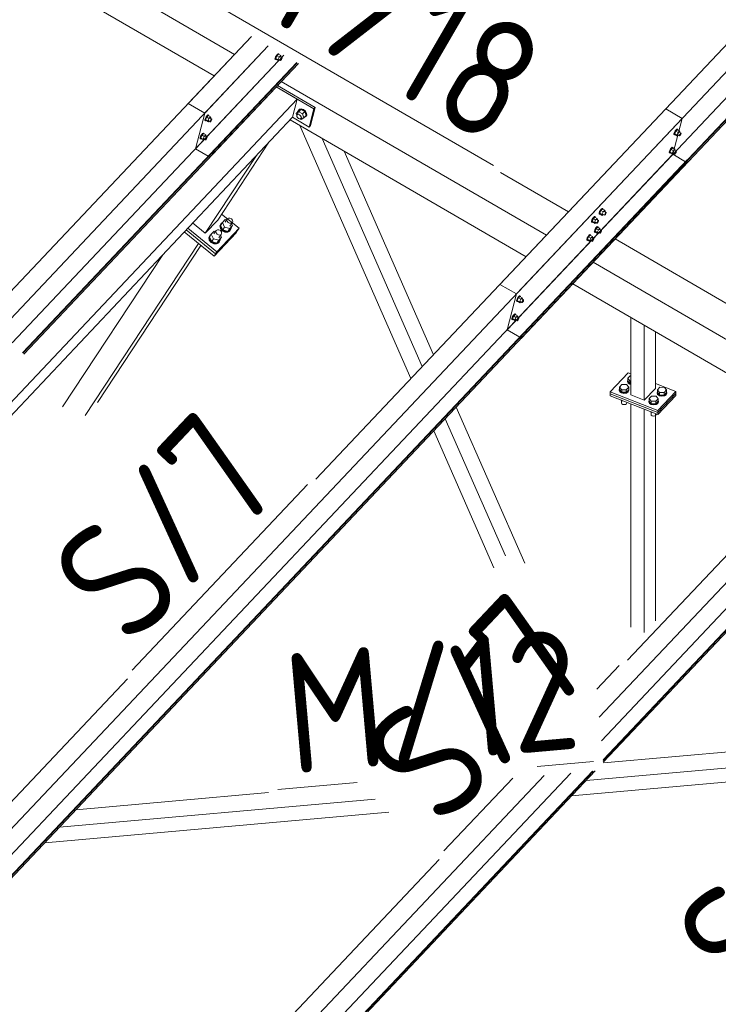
# Model space of a CAD drawing. Header units: millimetres. Extents: x -681 to 506, y -45 to 794.
# Tile 69 of 256: x -415 to -385, y 296 to 337. Entities that reach past the tile are written whole.
import ezdxf

# ---------------------------------------------------------------- set-up
doc = ezdxf.new("R2010")
doc.units = ezdxf.units.MM
doc.header["$LTSCALE"] = 0.6
doc.linetypes.add('XKITLINE00', pattern=[0])
for name, color, linetype, lineweight in [('Bolt', 7, 'Continuous', 0), ('Part', 2, 'Continuous', 0), ('PartMark', 3, 'Continuous', 0)]:
    doc.layers.add(name, color=color, linetype=linetype, lineweight=lineweight)
doc.styles.add('ISOCPEUR', font='ISOCPEUR.TTF')

msp = doc.modelspace()

# ---------------------------------------------------------------- linework, layer by layer
at = {"layer": 'Bolt', "color": 3, "linetype": 'XKITLINE00', "lineweight": 0}
for p, q in [((-403.917, 335.916), (-403.938, 335.861)), ((-403.883, 335.976), (-403.917, 335.916)), ((-403.915, 335.848), (-403.894, 335.903)), ((-403.859, 335.959), (-403.909, 335.854)), ((-403.894, 335.903), (-403.86, 335.963)), ((-403.845, 336.025), (-403.883, 335.976)), ((-403.86, 335.963), (-403.822, 336.012)), ((-403.796, 336.026), (-403.859, 335.959)), ((-403.766, 335.905), (-403.859, 335.959)), ((-403.814, 336.05), (-403.845, 336.025)), ((-403.822, 336.012), (-403.791, 336.036)), ((-403.816, 335.8), (-403.766, 335.905)), ((-403.797, 336.043), (-403.814, 336.05)), ((-403.797, 336.043), (-403.774, 336.03)), ((-403.796, 336.026), (-403.703, 335.972)), ((-403.791, 336.036), (-403.774, 336.03)), ((-403.774, 336.03), (-403.775, 336.014)), ((-403.703, 335.972), (-403.766, 335.905)), ((-403.717, 335.921), (-403.643, 335.878)), ((-403.69, 335.934), (-403.703, 335.972)), ((-403.7, 335.912), (-403.69, 335.934)), ((-403.941, 335.826), (-403.938, 335.861)), ((-403.941, 335.826), (-403.918, 335.812)), ((-403.918, 335.812), (-403.915, 335.848)), ((-403.901, 335.806), (-403.918, 335.812)), ((-403.816, 335.8), (-403.909, 335.854)), ((-403.909, 335.854), (-403.896, 335.816)), ((-403.892, 335.813), (-403.901, 335.806)), ((-403.896, 335.816), (-403.803, 335.762)), ((-403.816, 335.8), (-403.803, 335.762)), ((-403.803, 335.762), (-403.767, 335.8)), ((-403.789, 335.813), (-403.715, 335.769)), ((-403.715, 335.769), (-403.713, 335.787)), ((-403.706, 335.766), (-403.715, 335.769)), ((-403.713, 335.787), (-403.703, 335.815)), ((-403.691, 335.779), (-403.706, 335.766)), ((-403.703, 335.815), (-403.686, 335.845)), ((-403.672, 335.803), (-403.691, 335.779)), ((-403.686, 335.845), (-403.667, 335.869)), ((-403.655, 335.833), (-403.672, 335.803)), ((-403.667, 335.869), (-403.651, 335.881)), ((-403.644, 335.861), (-403.655, 335.833)), ((-403.651, 335.881), (-403.643, 335.878)), ((-403.643, 335.878), (-403.644, 335.861)), ((-406.775, 333.468), (-406.813, 333.419)), ((-406.79, 333.406), (-406.752, 333.455)), ((-406.725, 333.469), (-406.788, 333.402)), ((-406.744, 333.493), (-406.775, 333.468)), ((-406.752, 333.455), (-406.72, 333.479)), ((-406.727, 333.486), (-406.744, 333.493)), ((-406.727, 333.486), (-406.704, 333.473)), ((-406.725, 333.469), (-406.632, 333.415)), ((-406.72, 333.479), (-406.704, 333.473)), ((-406.704, 333.473), (-406.705, 333.458)), ((-403.057, 333.561), (-402.965, 333.659)), ((-403.057, 333.561), (-402.947, 333.628)), ((-403.031, 333.479), (-403.057, 333.561)), ((-403.035, 333.473), (-403.013, 333.504)), ((-403.033, 333.428), (-403.035, 333.473)), ((-403.006, 333.381), (-403.033, 333.428)), ((-403.013, 333.504), (-402.967, 333.552)), ((-403.013, 333.504), (-402.972, 333.511)), ((-402.976, 333.665), (-402.935, 333.722)), ((-402.975, 333.648), (-402.976, 333.665)), ((-402.972, 333.511), (-402.923, 333.495)), ((-402.855, 333.726), (-402.965, 333.659)), ((-402.947, 333.628), (-402.855, 333.726)), ((-402.947, 333.628), (-402.786, 333.535)), ((-402.935, 333.722), (-402.917, 333.74)), ((-402.935, 333.722), (-402.858, 333.737)), ((-402.923, 333.495), (-402.879, 333.458)), ((-402.841, 333.755), (-402.917, 333.74)), ((-402.879, 333.458), (-402.852, 333.41)), ((-402.858, 333.737), (-402.768, 333.705)), ((-402.694, 333.632), (-402.855, 333.726)), ((-402.75, 333.724), (-402.841, 333.755)), ((-402.786, 333.535), (-402.694, 333.632)), ((-402.735, 333.375), (-402.786, 333.535)), ((-402.768, 333.705), (-402.687, 333.637)), ((-402.669, 333.655), (-402.75, 333.724)), ((-402.735, 333.375), (-402.643, 333.472)), ((-402.643, 333.472), (-402.694, 333.632)), ((-402.687, 333.637), (-402.637, 333.549)), ((-402.632, 333.466), (-402.674, 333.409)), ((-402.674, 333.409), (-402.656, 333.428)), ((-402.62, 333.567), (-402.669, 333.655)), ((-402.656, 333.428), (-402.615, 333.484)), ((-402.637, 333.549), (-402.632, 333.466)), ((-402.615, 333.484), (-402.62, 333.567)), ((-406.87, 333.269), (-406.868, 333.304)), ((-406.87, 333.269), (-406.847, 333.255)), ((-406.847, 333.359), (-406.868, 333.304)), ((-406.813, 333.419), (-406.847, 333.359)), ((-406.847, 333.255), (-406.845, 333.291)), ((-406.831, 333.249), (-406.847, 333.255)), ((-406.845, 333.291), (-406.824, 333.346)), ((-406.788, 333.402), (-406.839, 333.297)), ((-406.746, 333.243), (-406.839, 333.297)), ((-406.839, 333.297), (-406.826, 333.259)), ((-406.821, 333.256), (-406.831, 333.249)), ((-406.826, 333.259), (-406.733, 333.205)), ((-406.824, 333.346), (-406.79, 333.406)), ((-406.695, 333.348), (-406.788, 333.402)), ((-406.746, 333.243), (-406.695, 333.348)), ((-406.746, 333.243), (-406.733, 333.205)), ((-406.733, 333.205), (-406.697, 333.243)), ((-406.718, 333.256), (-406.644, 333.213)), ((-406.632, 333.415), (-406.695, 333.348)), ((-406.647, 333.365), (-406.572, 333.321)), ((-406.644, 333.213), (-406.643, 333.23)), ((-406.636, 333.209), (-406.644, 333.213)), ((-406.643, 333.23), (-406.632, 333.258)), ((-406.62, 333.222), (-406.636, 333.209)), ((-406.619, 333.377), (-406.632, 333.415)), ((-406.632, 333.258), (-406.615, 333.288)), ((-406.63, 333.355), (-406.619, 333.377)), ((-406.601, 333.246), (-406.62, 333.222)), ((-406.615, 333.288), (-406.596, 333.312)), ((-406.584, 333.276), (-406.601, 333.246)), ((-406.596, 333.312), (-406.581, 333.325)), ((-406.574, 333.304), (-406.584, 333.276)), ((-406.581, 333.325), (-406.572, 333.321)), ((-406.572, 333.321), (-406.574, 333.304)), ((-402.962, 333.344), (-403.006, 333.381)), ((-402.913, 333.327), (-402.962, 333.344)), ((-402.872, 333.335), (-402.913, 333.327)), ((-402.887, 333.332), (-402.846, 333.308)), ((-402.872, 333.335), (-402.826, 333.383)), ((-402.85, 333.365), (-402.872, 333.335)), ((-402.852, 333.41), (-402.85, 333.365)), ((-402.846, 333.308), (-402.735, 333.375)), ((-402.674, 333.409), (-402.709, 333.403)), ((-407.044, 332.604), (-407.065, 332.549)), ((-407.01, 332.664), (-407.044, 332.604)), ((-406.986, 332.647), (-407.036, 332.542)), ((-407.021, 332.59), (-406.987, 332.65)), ((-406.972, 332.713), (-407.01, 332.664)), ((-406.987, 332.65), (-406.949, 332.699)), ((-406.923, 332.714), (-406.986, 332.647)), ((-406.893, 332.593), (-406.986, 332.647)), ((-406.941, 332.737), (-406.972, 332.713)), ((-406.949, 332.699), (-406.918, 332.724)), ((-406.924, 332.731), (-406.941, 332.737)), ((-406.924, 332.731), (-406.901, 332.717)), ((-406.923, 332.714), (-406.83, 332.66)), ((-406.918, 332.724), (-406.901, 332.717)), ((-406.901, 332.717), (-406.902, 332.702)), ((-406.83, 332.66), (-406.893, 332.593)), ((-406.844, 332.609), (-406.77, 332.566)), ((-406.817, 332.622), (-406.83, 332.66)), ((-406.827, 332.599), (-406.817, 332.622)), ((-387.291, 332.678), (-387.289, 332.714)), ((-387.291, 332.678), (-387.268, 332.665)), ((-387.268, 332.769), (-387.289, 332.714)), ((-387.234, 332.829), (-387.268, 332.769)), ((-387.268, 332.665), (-387.265, 332.7)), ((-387.251, 332.658), (-387.268, 332.665)), ((-387.265, 332.7), (-387.244, 332.755)), ((-387.209, 332.812), (-387.26, 332.706)), ((-387.167, 332.653), (-387.26, 332.706)), ((-387.26, 332.706), (-387.247, 332.668)), ((-387.242, 332.666), (-387.251, 332.658)), ((-387.247, 332.668), (-387.154, 332.614)), ((-387.244, 332.755), (-387.21, 332.815)), ((-387.196, 332.878), (-387.234, 332.829)), ((-387.21, 332.815), (-387.173, 332.864)), ((-387.146, 332.879), (-387.209, 332.812)), ((-387.116, 332.758), (-387.209, 332.812)), ((-387.164, 332.902), (-387.196, 332.878)), ((-387.173, 332.864), (-387.141, 332.889)), ((-387.167, 332.653), (-387.116, 332.758)), ((-387.167, 332.653), (-387.154, 332.614)), ((-387.148, 332.896), (-387.164, 332.902)), ((-387.154, 332.614), (-387.118, 332.653)), ((-387.148, 332.896), (-387.125, 332.882)), ((-387.146, 332.879), (-387.053, 332.825)), ((-387.141, 332.889), (-387.125, 332.882)), ((-387.139, 332.665), (-387.065, 332.622)), ((-387.125, 332.882), (-387.126, 332.867)), ((-387.053, 332.825), (-387.116, 332.758)), ((-387.068, 332.774), (-386.993, 332.731)), ((-387.065, 332.622), (-387.064, 332.64)), ((-387.057, 332.619), (-387.065, 332.622)), ((-387.064, 332.64), (-387.053, 332.667)), ((-387.041, 332.631), (-387.057, 332.619)), ((-387.04, 332.786), (-387.053, 332.825)), ((-387.053, 332.667), (-387.036, 332.697)), ((-387.051, 332.764), (-387.04, 332.786)), ((-387.022, 332.655), (-387.041, 332.631)), ((-387.036, 332.697), (-387.017, 332.722)), ((-387.005, 332.685), (-387.022, 332.655)), ((-387.017, 332.722), (-387.001, 332.734)), ((-386.994, 332.713), (-387.005, 332.685)), ((-387.001, 332.734), (-386.993, 332.731)), ((-386.993, 332.731), (-386.994, 332.713)), ((-407.068, 332.513), (-407.065, 332.549)), ((-407.068, 332.513), (-407.045, 332.5)), ((-407.045, 332.5), (-407.042, 332.535)), ((-407.028, 332.493), (-407.045, 332.5)), ((-407.042, 332.535), (-407.021, 332.59)), ((-406.943, 332.488), (-407.036, 332.542)), ((-407.036, 332.542), (-407.023, 332.503)), ((-407.019, 332.501), (-407.028, 332.493)), ((-407.023, 332.503), (-406.93, 332.449)), ((-406.943, 332.488), (-406.893, 332.593)), ((-406.943, 332.488), (-406.93, 332.449)), ((-406.93, 332.449), (-406.894, 332.488)), ((-406.916, 332.5), (-406.842, 332.457)), ((-406.842, 332.457), (-406.84, 332.475)), ((-406.833, 332.454), (-406.842, 332.457)), ((-406.84, 332.475), (-406.83, 332.502)), ((-406.818, 332.466), (-406.833, 332.454)), ((-406.83, 332.502), (-406.813, 332.532)), ((-406.799, 332.491), (-406.818, 332.466)), ((-406.813, 332.532), (-406.794, 332.557)), ((-406.782, 332.521), (-406.799, 332.491)), ((-406.794, 332.557), (-406.778, 332.569)), ((-406.771, 332.548), (-406.782, 332.521)), ((-406.778, 332.569), (-406.77, 332.566)), ((-406.77, 332.566), (-406.771, 332.548)), ((-387.489, 331.923), (-387.486, 331.958)), ((-387.489, 331.923), (-387.466, 331.909)), ((-387.465, 332.013), (-387.486, 331.958)), ((-387.466, 331.909), (-387.463, 331.945)), ((-387.449, 331.903), (-387.466, 331.909)), ((-387.431, 332.073), (-387.465, 332.013)), ((-387.463, 331.945), (-387.442, 332)), ((-387.407, 332.056), (-387.457, 331.951)), ((-387.364, 331.897), (-387.457, 331.951)), ((-387.457, 331.951), (-387.444, 331.913)), ((-387.44, 331.91), (-387.449, 331.903)), ((-387.444, 331.913), (-387.351, 331.859)), ((-387.442, 332), (-387.408, 332.06)), ((-387.393, 332.122), (-387.431, 332.073)), ((-387.408, 332.06), (-387.37, 332.109)), ((-387.343, 332.123), (-387.407, 332.056)), ((-387.314, 332.002), (-387.407, 332.056)), ((-387.362, 332.147), (-387.393, 332.122)), ((-387.37, 332.109), (-387.339, 332.133)), ((-387.364, 331.897), (-387.314, 332.002)), ((-387.364, 331.897), (-387.351, 331.859)), ((-387.345, 332.14), (-387.362, 332.147)), ((-387.351, 331.859), (-387.315, 331.897)), ((-387.345, 332.14), (-387.322, 332.127)), ((-387.343, 332.123), (-387.25, 332.069)), ((-387.339, 332.133), (-387.322, 332.127)), ((-387.337, 331.91), (-387.262, 331.866)), ((-387.322, 332.127), (-387.323, 332.111)), ((-387.25, 332.069), (-387.314, 332.002)), ((-387.265, 332.018), (-387.191, 331.975)), ((-387.262, 331.866), (-387.261, 331.884)), ((-387.254, 331.863), (-387.262, 331.866)), ((-387.261, 331.884), (-387.251, 331.912)), ((-387.238, 331.875), (-387.254, 331.863)), ((-387.251, 331.912), (-387.234, 331.942)), ((-387.238, 332.031), (-387.25, 332.069)), ((-387.248, 332.009), (-387.238, 332.031)), ((-387.22, 331.9), (-387.238, 331.875)), ((-387.234, 331.942), (-387.215, 331.966)), ((-387.203, 331.93), (-387.22, 331.9)), ((-387.215, 331.966), (-387.199, 331.978)), ((-387.192, 331.957), (-387.203, 331.93)), ((-387.199, 331.978), (-387.191, 331.975)), ((-387.191, 331.975), (-387.192, 331.957)), ((-390.418, 329.366), (-390.416, 329.401)), ((-390.418, 329.366), (-390.395, 329.352)), ((-390.395, 329.456), (-390.416, 329.401)), ((-390.361, 329.516), (-390.395, 329.456)), ((-390.395, 329.352), (-390.393, 329.388)), ((-390.378, 329.346), (-390.395, 329.352)), ((-390.393, 329.388), (-390.371, 329.443)), ((-390.336, 329.499), (-390.387, 329.394)), ((-390.294, 329.34), (-390.387, 329.394)), ((-390.387, 329.394), (-390.374, 329.356)), ((-390.369, 329.353), (-390.378, 329.346)), ((-390.374, 329.356), (-390.281, 329.302)), ((-390.371, 329.443), (-390.337, 329.503)), ((-390.323, 329.565), (-390.361, 329.516)), ((-390.337, 329.503), (-390.3, 329.552)), ((-390.273, 329.566), (-390.336, 329.499)), ((-390.243, 329.445), (-390.336, 329.499)), ((-390.291, 329.59), (-390.323, 329.565)), ((-390.3, 329.552), (-390.268, 329.576)), ((-390.294, 329.34), (-390.243, 329.445)), ((-390.294, 329.34), (-390.281, 329.302)), ((-390.275, 329.583), (-390.291, 329.59)), ((-390.281, 329.302), (-390.245, 329.34)), ((-390.275, 329.583), (-390.252, 329.57)), ((-390.273, 329.566), (-390.18, 329.512)), ((-390.268, 329.576), (-390.252, 329.57)), ((-390.266, 329.353), (-390.192, 329.31)), ((-390.252, 329.57), (-390.253, 329.555)), ((-390.18, 329.512), (-390.243, 329.445)), ((-390.195, 329.461), (-390.12, 329.418)), ((-390.192, 329.31), (-390.191, 329.327)), ((-390.191, 329.327), (-390.18, 329.355)), ((-390.168, 329.319), (-390.184, 329.306)), ((-390.167, 329.474), (-390.18, 329.512)), ((-390.18, 329.355), (-390.163, 329.385)), ((-390.178, 329.452), (-390.167, 329.474)), ((-390.149, 329.343), (-390.168, 329.319)), ((-390.163, 329.385), (-390.144, 329.409)), ((-390.132, 329.373), (-390.149, 329.343)), ((-390.144, 329.409), (-390.129, 329.422)), ((-390.122, 329.401), (-390.132, 329.373)), ((-390.129, 329.422), (-390.12, 329.418)), ((-390.12, 329.418), (-390.122, 329.401)), ((-406.204, 328.95), (-406.242, 328.862)), ((-406.226, 328.887), (-406.188, 328.974)), ((-406.214, 328.883), (-406.137, 329)), ((-406.204, 328.95), (-406.188, 328.974)), ((-406.188, 328.974), (-406.134, 329.003)), ((-406.017, 329.126), (-406.137, 329)), ((-406.137, 329), (-406.042, 328.811)), ((-406.025, 329.021), (-405.933, 329.162)), ((-405.966, 329.112), (-406.017, 329.126)), ((-405.953, 329.114), (-405.933, 329.162)), ((-405.941, 329.057), (-405.953, 329.114)), ((-405.899, 329.005), (-405.941, 329.057)), ((-405.933, 329.162), (-405.884, 329.188)), ((-405.838, 328.973), (-405.899, 329.005)), ((-405.884, 329.188), (-405.821, 329.184)), ((-405.775, 328.97), (-405.838, 328.973)), ((-405.821, 329.184), (-405.76, 329.152)), ((-405.819, 328.854), (-405.726, 328.995)), ((-405.726, 328.995), (-405.775, 328.97)), ((-405.76, 329.152), (-405.718, 329.1)), ((-405.75, 328.959), (-405.708, 328.876)), ((-405.705, 329.043), (-405.726, 328.995)), ((-405.718, 329.1), (-405.705, 329.043)), ((-390.735, 329.03), (-390.733, 329.065)), ((-390.735, 329.03), (-390.712, 329.016)), ((-390.712, 329.121), (-390.733, 329.065)), ((-390.678, 329.181), (-390.712, 329.121)), ((-390.712, 329.016), (-390.71, 329.052)), ((-390.695, 329.01), (-390.712, 329.016)), ((-390.71, 329.052), (-390.688, 329.107)), ((-390.653, 329.163), (-390.704, 329.058)), ((-390.611, 329.004), (-390.704, 329.058)), ((-390.704, 329.058), (-390.691, 329.02)), ((-390.686, 329.017), (-390.695, 329.01)), ((-390.691, 329.02), (-390.598, 328.966)), ((-390.688, 329.107), (-390.654, 329.167)), ((-390.64, 329.229), (-390.678, 329.181)), ((-390.654, 329.167), (-390.617, 329.216)), ((-390.59, 329.23), (-390.653, 329.163)), ((-390.56, 329.11), (-390.653, 329.163)), ((-390.608, 329.254), (-390.64, 329.229)), ((-390.617, 329.216), (-390.585, 329.24)), ((-390.611, 329.004), (-390.56, 329.11)), ((-390.611, 329.004), (-390.598, 328.966)), ((-390.592, 329.247), (-390.608, 329.254)), ((-390.598, 328.966), (-390.562, 329.004)), ((-390.592, 329.247), (-390.569, 329.234)), ((-390.59, 329.23), (-390.497, 329.177)), ((-390.585, 329.24), (-390.569, 329.234)), ((-390.583, 329.017), (-390.509, 328.974)), ((-390.569, 329.234), (-390.57, 329.219)), ((-390.497, 329.177), (-390.56, 329.11)), ((-390.512, 329.126), (-390.437, 329.082)), ((-390.509, 328.974), (-390.508, 328.991)), ((-390.501, 328.971), (-390.509, 328.974)), ((-390.508, 328.991), (-390.497, 329.019)), ((-390.485, 328.983), (-390.501, 328.971)), ((-390.484, 329.138), (-390.497, 329.177)), ((-390.497, 329.019), (-390.48, 329.049)), ((-390.495, 329.116), (-390.484, 329.138)), ((-390.466, 329.007), (-390.485, 328.983)), ((-390.48, 329.049), (-390.461, 329.073)), ((-390.449, 329.037), (-390.466, 329.007)), ((-390.461, 329.073), (-390.446, 329.086)), ((-390.439, 329.065), (-390.449, 329.037)), ((-390.446, 329.086), (-390.437, 329.082)), ((-390.437, 329.082), (-390.439, 329.065)), ((-390.184, 329.306), (-390.192, 329.31)), ((-406.675, 328.395), (-406.598, 328.511)), ((-406.649, 328.486), (-406.595, 328.514)), ((-406.478, 328.638), (-406.598, 328.511)), ((-406.598, 328.511), (-406.503, 328.322)), ((-406.487, 328.533), (-406.394, 328.674)), ((-406.427, 328.623), (-406.478, 328.638)), ((-406.414, 328.626), (-406.394, 328.674)), ((-406.402, 328.569), (-406.414, 328.626)), ((-406.36, 328.517), (-406.402, 328.569)), ((-406.394, 328.674), (-406.345, 328.699)), ((-406.299, 328.485), (-406.36, 328.517)), ((-406.345, 328.699), (-406.282, 328.695)), ((-406.282, 328.695), (-406.221, 328.663)), ((-406.28, 328.365), (-406.187, 328.507)), ((-406.242, 328.862), (-406.219, 328.757)), ((-406.187, 328.507), (-406.236, 328.481)), ((-406.203, 328.781), (-406.226, 328.887)), ((-406.221, 328.663), (-406.179, 328.612)), ((-406.219, 328.757), (-406.142, 328.662)), ((-406.119, 328.694), (-406.214, 328.883)), ((-406.126, 328.687), (-406.203, 328.781)), ((-406.167, 328.554), (-406.187, 328.507)), ((-406.179, 328.612), (-406.167, 328.554)), ((-406.142, 328.662), (-406.03, 328.604)), ((-406.014, 328.628), (-406.126, 328.687)), ((-406.042, 328.811), (-406.119, 328.694)), ((-406.119, 328.694), (-405.904, 328.632)), ((-406.042, 328.811), (-405.827, 328.749)), ((-406.03, 328.604), (-405.915, 328.597)), ((-405.898, 328.621), (-406.014, 328.628)), ((-405.915, 328.597), (-405.826, 328.643)), ((-405.904, 328.632), (-405.784, 328.759)), ((-405.904, 328.632), (-405.827, 328.749)), ((-405.81, 328.668), (-405.898, 328.621)), ((-405.827, 328.749), (-405.708, 328.876)), ((-405.826, 328.643), (-405.81, 328.668)), ((-405.772, 328.755), (-405.81, 328.668)), ((-405.708, 328.876), (-405.784, 328.759)), ((-405.775, 328.773), (-405.772, 328.755)), ((-390.806, 328.498), (-390.837, 328.474)), ((-390.789, 328.492), (-390.806, 328.498)), ((-390.789, 328.492), (-390.766, 328.478)), ((-390.616, 328.61), (-390.613, 328.646)), ((-390.616, 328.61), (-390.593, 328.597)), ((-390.592, 328.701), (-390.613, 328.646)), ((-390.593, 328.597), (-390.59, 328.632)), ((-390.576, 328.59), (-390.593, 328.597)), ((-390.558, 328.761), (-390.592, 328.701)), ((-390.59, 328.632), (-390.569, 328.687)), ((-390.534, 328.744), (-390.584, 328.639)), ((-390.491, 328.585), (-390.584, 328.639)), ((-390.584, 328.639), (-390.571, 328.6)), ((-390.567, 328.598), (-390.576, 328.59)), ((-390.571, 328.6), (-390.478, 328.546)), ((-390.569, 328.687), (-390.535, 328.747)), ((-390.52, 328.81), (-390.558, 328.761)), ((-390.535, 328.747), (-390.497, 328.796)), ((-390.47, 328.811), (-390.534, 328.744)), ((-390.441, 328.69), (-390.534, 328.744)), ((-390.489, 328.834), (-390.52, 328.81)), ((-390.497, 328.796), (-390.466, 328.821)), ((-390.491, 328.585), (-390.441, 328.69)), ((-390.491, 328.585), (-390.478, 328.546)), ((-390.472, 328.828), (-390.489, 328.834)), ((-390.478, 328.546), (-390.442, 328.585)), ((-390.472, 328.828), (-390.449, 328.814)), ((-390.47, 328.811), (-390.378, 328.757)), ((-390.466, 328.821), (-390.449, 328.814)), ((-390.464, 328.597), (-390.389, 328.554)), ((-390.449, 328.814), (-390.45, 328.799)), ((-390.378, 328.757), (-390.441, 328.69)), ((-390.392, 328.706), (-390.318, 328.663)), ((-390.389, 328.554), (-390.388, 328.572)), ((-390.381, 328.551), (-390.389, 328.554)), ((-390.388, 328.572), (-390.378, 328.599)), ((-390.365, 328.563), (-390.381, 328.551)), ((-390.365, 328.719), (-390.378, 328.757)), ((-390.378, 328.599), (-390.361, 328.629)), ((-390.375, 328.696), (-390.365, 328.719)), ((-390.347, 328.587), (-390.365, 328.563)), ((-390.361, 328.629), (-390.342, 328.654)), ((-390.33, 328.617), (-390.347, 328.587)), ((-390.342, 328.654), (-390.326, 328.666)), ((-390.319, 328.645), (-390.33, 328.617)), ((-390.326, 328.666), (-390.318, 328.663)), ((-390.318, 328.663), (-390.319, 328.645)), ((-406.665, 328.461), (-406.703, 328.374)), ((-406.703, 328.374), (-406.681, 328.268)), ((-406.687, 328.398), (-406.649, 328.486)), ((-406.664, 328.293), (-406.687, 328.398)), ((-406.681, 328.268), (-406.603, 328.174)), ((-406.58, 328.206), (-406.675, 328.395)), ((-406.665, 328.461), (-406.649, 328.486)), ((-406.587, 328.198), (-406.664, 328.293)), ((-406.603, 328.174), (-406.491, 328.115)), ((-406.475, 328.14), (-406.587, 328.198)), ((-406.503, 328.322), (-406.58, 328.206)), ((-406.58, 328.206), (-406.365, 328.144)), ((-406.503, 328.322), (-406.288, 328.26)), ((-406.491, 328.115), (-406.376, 328.108)), ((-406.36, 328.133), (-406.475, 328.14)), ((-406.376, 328.108), (-406.287, 328.155)), ((-406.365, 328.144), (-406.245, 328.271)), ((-406.365, 328.144), (-406.288, 328.26)), ((-406.271, 328.179), (-406.36, 328.133)), ((-406.236, 328.481), (-406.299, 328.485)), ((-406.288, 328.26), (-406.169, 328.387)), ((-406.287, 328.155), (-406.271, 328.179)), ((-406.233, 328.267), (-406.271, 328.179)), ((-406.169, 328.387), (-406.245, 328.271)), ((-406.236, 328.284), (-406.233, 328.267)), ((-406.211, 328.471), (-406.169, 328.387)), ((-390.933, 328.274), (-390.93, 328.31)), ((-390.933, 328.274), (-390.91, 328.261)), ((-390.909, 328.365), (-390.93, 328.31)), ((-390.91, 328.261), (-390.907, 328.296)), ((-390.893, 328.255), (-390.91, 328.261)), ((-390.875, 328.425), (-390.909, 328.365)), ((-390.907, 328.296), (-390.886, 328.352)), ((-390.851, 328.408), (-390.901, 328.303)), ((-390.808, 328.249), (-390.901, 328.303)), ((-390.901, 328.303), (-390.888, 328.264)), ((-390.884, 328.262), (-390.893, 328.255)), ((-390.888, 328.264), (-390.795, 328.21)), ((-390.886, 328.352), (-390.852, 328.412)), ((-390.837, 328.474), (-390.875, 328.425)), ((-390.852, 328.412), (-390.814, 328.46)), ((-390.787, 328.475), (-390.851, 328.408)), ((-390.758, 328.354), (-390.851, 328.408)), ((-390.814, 328.46), (-390.783, 328.485)), ((-390.808, 328.249), (-390.758, 328.354)), ((-390.808, 328.249), (-390.795, 328.21)), ((-390.795, 328.21), (-390.759, 328.249)), ((-390.787, 328.475), (-390.695, 328.421)), ((-390.783, 328.485), (-390.766, 328.478)), ((-390.781, 328.261), (-390.706, 328.218)), ((-390.766, 328.478), (-390.767, 328.463)), ((-390.695, 328.421), (-390.758, 328.354)), ((-390.709, 328.37), (-390.635, 328.327)), ((-390.706, 328.218), (-390.705, 328.236)), ((-390.698, 328.215), (-390.706, 328.218)), ((-390.705, 328.236), (-390.695, 328.264)), ((-390.682, 328.227), (-390.698, 328.215)), ((-390.682, 328.383), (-390.695, 328.421)), ((-390.695, 328.264), (-390.678, 328.294)), ((-390.692, 328.36), (-390.682, 328.383)), ((-390.664, 328.252), (-390.682, 328.227)), ((-390.678, 328.294), (-390.659, 328.318)), ((-390.647, 328.282), (-390.664, 328.252)), ((-390.659, 328.318), (-390.643, 328.33)), ((-390.636, 328.309), (-390.647, 328.282)), ((-390.643, 328.33), (-390.635, 328.327)), ((-390.635, 328.327), (-390.636, 328.309)), ((-393.862, 325.717), (-393.86, 325.753)), ((-393.862, 325.717), (-393.839, 325.704)), ((-393.839, 325.808), (-393.86, 325.753)), ((-393.805, 325.868), (-393.839, 325.808)), ((-393.839, 325.704), (-393.837, 325.739)), ((-393.823, 325.698), (-393.839, 325.704)), ((-393.837, 325.739), (-393.815, 325.795)), ((-393.78, 325.851), (-393.831, 325.746)), ((-393.738, 325.692), (-393.831, 325.746)), ((-393.831, 325.746), (-393.818, 325.708)), ((-393.813, 325.705), (-393.823, 325.698)), ((-393.818, 325.708), (-393.725, 325.654)), ((-393.815, 325.795), (-393.781, 325.855)), ((-393.767, 325.917), (-393.805, 325.868)), ((-393.781, 325.855), (-393.744, 325.903)), ((-393.717, 325.918), (-393.78, 325.851)), ((-393.687, 325.797), (-393.78, 325.851)), ((-393.736, 325.941), (-393.767, 325.917)), ((-393.744, 325.903), (-393.712, 325.928)), ((-393.738, 325.692), (-393.687, 325.797)), ((-393.738, 325.692), (-393.725, 325.654)), ((-393.719, 325.935), (-393.736, 325.941)), ((-393.725, 325.654), (-393.689, 325.692)), ((-393.719, 325.935), (-393.696, 325.922)), ((-393.717, 325.918), (-393.624, 325.864)), ((-393.712, 325.928), (-393.696, 325.922)), ((-393.71, 325.704), (-393.636, 325.661)), ((-393.696, 325.922), (-393.697, 325.906)), ((-393.624, 325.864), (-393.687, 325.797)), ((-393.639, 325.813), (-393.564, 325.77)), ((-393.636, 325.661), (-393.635, 325.679)), ((-393.628, 325.658), (-393.636, 325.661)), ((-393.635, 325.679), (-393.624, 325.707)), ((-393.612, 325.67), (-393.628, 325.658)), ((-393.611, 325.826), (-393.624, 325.864)), ((-393.624, 325.707), (-393.607, 325.737)), ((-393.622, 325.804), (-393.611, 325.826)), ((-393.593, 325.695), (-393.612, 325.67)), ((-393.607, 325.737), (-393.588, 325.761)), ((-393.576, 325.725), (-393.593, 325.695)), ((-393.588, 325.761), (-393.573, 325.773)), ((-393.566, 325.752), (-393.576, 325.725)), ((-393.573, 325.773), (-393.564, 325.77)), ((-393.564, 325.77), (-393.566, 325.752)), ((-394.06, 324.962), (-394.057, 324.997)), ((-394.06, 324.962), (-394.037, 324.948)), ((-394.036, 325.053), (-394.057, 324.997)), ((-394.037, 324.948), (-394.034, 324.984)), ((-394.02, 324.942), (-394.037, 324.948)), ((-394.002, 325.113), (-394.036, 325.053)), ((-394.034, 324.984), (-394.013, 325.039)), ((-393.978, 325.096), (-394.028, 324.99)), ((-393.935, 324.936), (-394.028, 324.99)), ((-394.028, 324.99), (-394.015, 324.952)), ((-394.011, 324.949), (-394.02, 324.942)), ((-394.015, 324.952), (-393.922, 324.898)), ((-394.013, 325.039), (-393.979, 325.099)), ((-393.964, 325.161), (-394.002, 325.113)), ((-393.979, 325.099), (-393.941, 325.148)), ((-393.915, 325.163), (-393.978, 325.096)), ((-393.885, 325.042), (-393.978, 325.096)), ((-393.933, 325.186), (-393.964, 325.161)), ((-393.941, 325.148), (-393.91, 325.172)), ((-393.935, 324.936), (-393.885, 325.042)), ((-393.935, 324.936), (-393.922, 324.898)), ((-393.916, 325.18), (-393.933, 325.186)), ((-393.922, 324.898), (-393.886, 324.936)), ((-393.916, 325.18), (-393.893, 325.166)), ((-393.915, 325.163), (-393.822, 325.109)), ((-393.91, 325.172), (-393.893, 325.166)), ((-393.908, 324.949), (-393.834, 324.906)), ((-393.893, 325.166), (-393.894, 325.151)), ((-393.822, 325.109), (-393.885, 325.042)), ((-393.836, 325.058), (-393.762, 325.015)), ((-393.834, 324.906), (-393.832, 324.924)), ((-393.825, 324.903), (-393.834, 324.906)), ((-393.832, 324.924), (-393.822, 324.951)), ((-393.81, 324.915), (-393.825, 324.903)), ((-393.809, 325.07), (-393.822, 325.109)), ((-393.822, 324.951), (-393.805, 324.981)), ((-393.819, 325.048), (-393.809, 325.07)), ((-393.791, 324.939), (-393.81, 324.915)), ((-393.805, 324.981), (-393.786, 325.005)), ((-393.774, 324.969), (-393.791, 324.939)), ((-393.786, 325.005), (-393.77, 325.018)), ((-393.763, 324.997), (-393.774, 324.969)), ((-393.77, 325.018), (-393.762, 325.015)), ((-393.762, 325.015), (-393.763, 324.997)), ((-389.232, 322.392), (-389.219, 322.421)), ((-389.206, 322.325), (-389.232, 322.392)), ((-389.232, 322.366), (-389.232, 322.392)), ((-389.232, 322.366), (-389.206, 322.3)), ((-389.219, 322.498), (-389.119, 322.604)), ((-389.219, 322.392), (-389.219, 322.498)), ((-389.126, 322.389), (-389.219, 322.498)), ((-389.126, 322.283), (-389.219, 322.392)), ((-389.133, 322.276), (-389.206, 322.325)), ((-389.126, 322.283), (-389.126, 322.389)), ((-389.097, 322.389), (-389.126, 322.389)), ((-389.119, 322.604), (-389.097, 322.603)), ((-389.578, 322.025), (-389.564, 322.054)), ((-389.552, 321.959), (-389.578, 322.025)), ((-389.578, 322), (-389.578, 322.025)), ((-389.578, 322), (-389.552, 321.933)), ((-389.564, 322.132), (-389.465, 322.237)), ((-389.564, 322.025), (-389.564, 322.132)), ((-389.472, 322.023), (-389.564, 322.132)), ((-389.564, 322.025), (-389.472, 321.917)), ((-389.479, 321.91), (-389.552, 321.959)), ((-389.552, 321.933), (-389.479, 321.884)), ((-389.472, 321.917), (-389.472, 322.023)), ((-389.279, 322.02), (-389.472, 322.023)), ((-389.472, 321.917), (-389.279, 321.914)), ((-389.465, 322.237), (-389.272, 322.235)), ((-389.18, 322.126), (-389.279, 322.02)), ((-389.279, 321.914), (-389.18, 322.02)), ((-389.279, 321.914), (-389.279, 322.02)), ((-389.196, 321.954), (-389.273, 321.907)), ((-389.273, 321.881), (-389.196, 321.928)), ((-389.272, 322.235), (-389.18, 322.126)), ((-389.206, 322.3), (-389.133, 322.25)), ((-389.167, 322.02), (-389.196, 321.954)), ((-389.196, 321.928), (-389.167, 321.994)), ((-389.18, 322.02), (-389.18, 322.126)), ((-389.18, 322.054), (-389.167, 322.02)), ((-389.167, 321.994), (-389.167, 322.02)), ((-389.097, 322.269), (-389.133, 322.276)), ((-389.133, 322.25), (-389.097, 322.244)), ((-389.097, 322.283), (-389.126, 322.283)), ((-387.997, 321.91), (-387.984, 321.939)), ((-387.984, 322.016), (-387.884, 322.122)), ((-387.984, 321.91), (-387.984, 322.016)), ((-387.891, 321.908), (-387.984, 322.016)), ((-387.884, 322.122), (-387.691, 322.119)), ((-387.599, 322.011), (-387.699, 321.905)), ((-387.691, 322.119), (-387.599, 322.011)), ((-387.599, 321.904), (-387.599, 322.011)), ((-387.599, 321.939), (-387.586, 321.904)), ((-389.472, 321.559), (-389.49, 321.58)), ((-389.483, 321.471), (-389.483, 321.572)), ((-389.377, 321.89), (-389.479, 321.91)), ((-389.479, 321.884), (-389.377, 321.865)), ((-389.472, 321.559), (-389.472, 321.573)), ((-389.435, 321.559), (-389.472, 321.559)), ((-389.273, 321.907), (-389.377, 321.89)), ((-389.377, 321.865), (-389.273, 321.881)), ((-388.343, 321.544), (-388.33, 321.573)), ((-388.317, 321.477), (-388.343, 321.544)), ((-388.343, 321.518), (-388.343, 321.544)), ((-388.343, 321.518), (-388.317, 321.452)), ((-388.33, 321.65), (-388.23, 321.756)), ((-388.33, 321.544), (-388.33, 321.65)), ((-388.237, 321.541), (-388.33, 321.65)), ((-388.33, 321.544), (-388.237, 321.435)), ((-388.237, 321.435), (-388.237, 321.541)), ((-388.045, 321.539), (-388.237, 321.541)), ((-388.23, 321.756), (-388.037, 321.753)), ((-387.945, 321.645), (-388.045, 321.539)), ((-388.045, 321.432), (-388.045, 321.539)), ((-388.045, 321.432), (-387.945, 321.538)), ((-388.037, 321.753), (-387.945, 321.645)), ((-387.972, 321.844), (-387.997, 321.91)), ((-387.997, 321.885), (-387.997, 321.91)), ((-387.997, 321.885), (-387.972, 321.818)), ((-387.984, 321.91), (-387.891, 321.801)), ((-387.898, 321.794), (-387.972, 321.844)), ((-387.972, 321.818), (-387.898, 321.769)), ((-387.932, 321.538), (-387.961, 321.472)), ((-387.961, 321.447), (-387.932, 321.512)), ((-387.945, 321.538), (-387.945, 321.645)), ((-387.945, 321.572), (-387.932, 321.538)), ((-387.932, 321.512), (-387.932, 321.538)), ((-387.796, 321.775), (-387.898, 321.794)), ((-387.898, 321.769), (-387.796, 321.75)), ((-387.891, 321.801), (-387.891, 321.908)), ((-387.699, 321.905), (-387.891, 321.908)), ((-387.891, 321.801), (-387.699, 321.799)), ((-387.692, 321.791), (-387.796, 321.775)), ((-387.796, 321.75), (-387.692, 321.766)), ((-387.699, 321.799), (-387.699, 321.905)), ((-387.699, 321.799), (-387.599, 321.904)), ((-387.616, 321.839), (-387.692, 321.791)), ((-387.692, 321.766), (-387.616, 321.813)), ((-387.586, 321.904), (-387.616, 321.839)), ((-387.616, 321.813), (-387.586, 321.879)), ((-387.586, 321.879), (-387.586, 321.904)), ((-389.483, 321.471), (-389.469, 321.435)), ((-389.469, 321.435), (-389.43, 321.408)), ((-389.43, 321.408), (-389.374, 321.398)), ((-389.374, 321.398), (-389.319, 321.407)), ((-389.319, 321.407), (-389.277, 321.432)), ((-389.277, 321.432), (-389.261, 321.468)), ((-389.261, 321.468), (-389.261, 321.491)), ((-388.244, 321.428), (-388.317, 321.477)), ((-388.317, 321.452), (-388.244, 321.402)), ((-388.237, 321.078), (-388.255, 321.099)), ((-388.248, 320.989), (-388.248, 321.091)), ((-388.142, 321.409), (-388.244, 321.428)), ((-388.244, 321.402), (-388.142, 321.383)), ((-388.237, 321.435), (-388.045, 321.432)), ((-388.237, 321.078), (-388.237, 321.092)), ((-388.038, 321.425), (-388.142, 321.409)), ((-388.142, 321.383), (-388.038, 321.399)), ((-387.961, 321.472), (-388.038, 321.425)), ((-388.038, 321.399), (-387.961, 321.447)), ((-388.248, 320.989), (-388.235, 320.953)), ((-388.2, 321.077), (-388.237, 321.078)), ((-388.235, 320.953), (-388.195, 320.927)), ((-388.195, 320.927), (-388.14, 320.916)), ((-388.14, 320.916), (-388.084, 320.925)), ((-388.084, 320.925), (-388.042, 320.951)), ((-388.042, 320.951), (-388.026, 320.986)), ((-388.026, 320.986), (-388.026, 321.009))]:
    msp.add_line(p, q, dxfattribs=at)
at = {"layer": 'Part', "color": 2, "linetype": 'XKITLINE00', "lineweight": 0}
for p, q in [((-393.865, 326.021), (-354.669, 367.541)), ((-355.06, 366.045), (-394.256, 324.525)), ((-393.665, 324.165), (-354.469, 365.684)), ((-354.458, 365.808), (-393.654, 324.289)), ((-354.439, 365.798), (-393.636, 324.278)), ((-378.885, 343.016), (-394.552, 326.42)), ((-416.684, 342.442), (-405.624, 336.022)), ((-417.533, 341.543), (-406.473, 335.123)), ((-415.244, 325.832), (-404.914, 336.775)), ((-404.914, 336.775), (-407.56, 333.971)), ((-415.451, 324.486), (-404.226, 336.376)), ((-406.873, 333.572), (-404.226, 336.376)), ((-414.911, 323.976), (-403.566, 335.993)), ((-403.566, 335.993), (-407.264, 332.076)), ((-414.475, 323.564), (-403.034, 335.684)), ((-414.459, 323.55), (-403.015, 335.673)), ((-414.419, 323.511), (-402.965, 335.644)), ((-406.673, 331.716), (-402.965, 335.644)), ((-403.034, 335.684), (-406.662, 331.84)), ((-403.015, 335.673), (-406.644, 331.829)), ((-403.893, 334.661), (-403.013, 334.15)), ((-403.893, 334.661), (-402.316, 333.746)), ((-403.835, 334.722), (-402.259, 333.807)), ((-403.676, 334.891), (-392.616, 328.471)), ((-428.852, 306.78), (-403.013, 334.15)), ((-407.56, 333.971), (-406.873, 333.572)), ((-403.013, 334.15), (-403.211, 333.395)), ((-406.873, 333.572), (-407.264, 332.076)), ((-402.514, 332.99), (-402.316, 333.746)), ((-402.456, 333.051), (-402.259, 333.807)), ((-402.316, 333.746), (-402.259, 333.807)), ((-402.236, 318.281), (-387.635, 333.747)), ((-387.635, 333.747), (-386.948, 333.348)), ((-428.519, 306.587), (-403.211, 333.395)), ((-423.658, 294.462), (-386.948, 333.348)), ((-403.312, 333.288), (-393.465, 327.571)), ((-403.211, 333.395), (-402.514, 332.99)), ((-398.268, 322.484), (-402.902, 333.049)), ((-402.514, 332.99), (-402.456, 333.051)), ((-386.948, 333.348), (-387.339, 331.852)), ((-406.33, 329.106), (-404.192, 332.356)), ((-397.792, 322.988), (-401.966, 332.506)), ((-422.998, 294.079), (-387.339, 331.852)), ((-407.264, 332.076), (-406.731, 331.767)), ((-406.849, 328.556), (-404.711, 331.806)), ((-406.644, 331.829), (-406.673, 331.716)), ((-406.662, 331.84), (-406.644, 331.829)), ((-397.331, 323.477), (-401.06, 331.98)), ((-387.339, 331.852), (-386.806, 331.543)), ((-422.465, 293.77), (-386.737, 331.616)), ((-422.447, 293.759), (-386.719, 331.605)), ((-421.448, 294.735), (-386.748, 331.492)), ((-386.748, 331.492), (-386.719, 331.605)), ((-386.737, 331.616), (-386.719, 331.605)), ((-394.532, 331.095), (-391.694, 329.448)), ((-406.168, 329.352), (-405.44, 328.762)), ((-407.376, 328.983), (-406.849, 328.556)), ((-406.849, 328.556), (-406.33, 329.106)), ((-407.728, 328.61), (-406.484, 327.601)), ((-407.653, 328.69), (-406.423, 327.693)), ((-407.653, 328.69), (-406.423, 327.693)), ((-407.577, 328.77), (-406.363, 327.785)), ((-405.561, 328.578), (-406.484, 327.601)), ((-406.423, 327.693), (-405.501, 328.67)), ((-405.501, 328.67), (-406.423, 327.693)), ((-406.363, 327.785), (-405.44, 328.762)), ((-405.501, 328.67), (-405.561, 328.578)), ((-405.44, 328.762), (-405.501, 328.67)), ((-411.86, 320.94), (-407.132, 328.126)), ((-389.746, 328.317), (-378.686, 321.896)), ((-411.341, 321.489), (-407.029, 328.043)), ((-406.484, 327.601), (-406.423, 327.693)), ((-406.423, 327.693), (-406.363, 327.785)), ((-412.804, 321.308), (-408.626, 327.658)), ((-390.668, 327.34), (-379.608, 320.919)), ((-391.517, 326.44), (-380.457, 320.02)), ((-394.552, 326.42), (-393.865, 326.021)), ((-389.228, 310.73), (-374.627, 326.196)), ((-393.865, 326.021), (-394.256, 324.525)), ((-390.407, 308.353), (-373.94, 325.797)), ((-389.097, 321.806), (-389.097, 325.036)), ((-394.256, 324.525), (-393.723, 324.216)), ((-388.527, 321.584), (-388.527, 324.705)), ((-388.066, 322.072), (-388.066, 324.437)), ((-393.636, 324.278), (-393.665, 324.165)), ((-393.654, 324.289), (-393.636, 324.278)), ((-390.319, 307.365), (-374.331, 324.301)), ((-390.248, 306.566), (-373.729, 324.064)), ((-390.246, 306.538), (-373.71, 324.054)), ((-390.239, 306.463), (-373.74, 323.94)), ((-389.954, 321.931), (-389.204, 322.725)), ((-389.204, 322.725), (-389.097, 322.683)), ((-389.954, 321.931), (-389.954, 321.846)), ((-389.954, 321.931), (-387.959, 321.153)), ((-388.527, 321.584), (-388.066, 322.072)), ((-388.066, 322.281), (-387.21, 321.947)), ((-387.959, 321.153), (-387.21, 321.947)), ((-387.21, 321.947), (-387.21, 321.862)), ((-389.954, 321.846), (-389.954, 321.761)), ((-389.954, 321.846), (-387.959, 321.068)), ((-389.954, 321.846), (-387.959, 321.068)), ((-389.954, 321.761), (-387.959, 320.983)), ((-389.097, 321.806), (-388.527, 321.584)), ((-387.959, 321.068), (-387.21, 321.862)), ((-387.21, 321.862), (-387.959, 321.068)), ((-387.21, 321.777), (-387.959, 320.983)), ((-387.21, 321.862), (-387.21, 321.777)), ((-393.516, 314.778), (-396.374, 321.295)), ((-389.097, 312.103), (-389.097, 321.427)), ((-388.527, 311.881), (-388.527, 321.205)), ((-387.959, 321.068), (-387.959, 321.153)), ((-394.327, 315.088), (-396.835, 320.806)), ((-388.066, 312.369), (-388.066, 321.025)), ((-387.959, 320.983), (-387.959, 321.068)), ((-394.803, 314.584), (-397.311, 320.302)), ((-424.345, 294.861), (-410.098, 309.953)), ((-390.237, 306.438), (-381.635, 307.203)), ((-390.954, 305.705), (-382.324, 306.472)), ((-405.923, 291.917), (-392.706, 305.918)), ((-405.263, 291.534), (-391.591, 306.017)), ((-404.731, 291.225), (-390.691, 306.097)), ((-404.712, 291.214), (-390.66, 306.1)), ((-404.662, 291.185), (-390.575, 306.107)), ((-391.563, 305.061), (-382.933, 305.828)), ((-412.245, 304.483), (-404.213, 305.197)), ((-412.935, 303.753), (-399.761, 304.923)), ((-413.543, 303.108), (-399.19, 304.383)), ((-406.611, 292.316), (-397.09, 302.401))]:
    msp.add_line(p, q, dxfattribs=at)
at = {"layer": 'PartMark', "color": 1, "linetype": 'XKITLINE00', "lineweight": 0}
for p, q in [((-408.872, 339.535), (-394.828, 331.382)), ((-409.896, 310.312), (-402.583, 318.059)), ((-390.51, 309.517), (-389.575, 310.507)), ((-393.004, 306.293), (-390.644, 306.503)), ((-403.823, 305.332), (-400.507, 305.626)), ((-396.888, 302.761), (-394.018, 305.801))]:
    msp.add_line(p, q, dxfattribs=at)

# ---------------------------------------------------------------- texts
at = {"layer": 'PartMark', "color": 1, "style": 'ISOCPEUR', "width": 0.85}
for s, rotation, p in [('RT/18', -30.1376, (-408.052, 339.753)), ('S/7', 46.6502, (-409.921, 311.16)), ('S/7', 46.6502, (-396.913, 303.609)), ('M/12', 5.0764, (-403.279, 305.982)), ('S/7', 46.6502, (-383.905, 296.058))]:
    msp.add_text(s, height=5, rotation=rotation, dxfattribs=at).set_placement(p)

doc.saveas('drawing.dxf')
